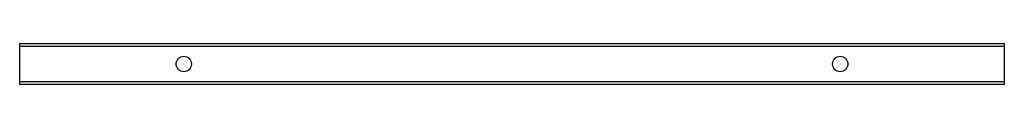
# Model space of a CAD drawing. Header units: inches. Extents: x 23.8 to 59.8, y 20.9 to 22.4.
import ezdxf

# ---------------------------------------------------------------- set-up
doc = ezdxf.new("R2010")
doc.units = ezdxf.units.IN
doc.header["$MEASUREMENT"] = 0
doc.layers.add('Visible Edges(ANSI)', color=7, linetype='Continuous', lineweight=25)
doc.layers.add('Visible Tangent Edges(ANSI)', color=7, linetype='Continuous', lineweight=25)

msp = doc.modelspace()

# ---------------------------------------------------------------- linework, layer by layer
at = {"layer": 'Visible Edges(ANSI)'}
for p, q in [((23.755, 22.27), (23.755, 22.363)), ((23.755, 22.363), (59.755, 22.363)), ((59.755, 22.363), (59.755, 22.27)), ((23.755, 20.957), (23.755, 22.27)), ((59.755, 22.27), (59.755, 20.957)), ((23.755, 20.863), (23.755, 20.957)), ((59.755, 20.957), (59.755, 20.863)), ((59.755, 20.863), (23.755, 20.863))]:
    msp.add_line(p, q, dxfattribs=at)
for centre in [(29.755, 21.613), (53.755, 21.613)]:
    msp.add_circle(centre, 0.281, dxfattribs=at)
at = {"layer": 'Visible Tangent Edges(ANSI)'}
for p, q in [((23.755, 22.27), (59.755, 22.27)), ((59.755, 20.957), (23.755, 20.957))]:
    msp.add_line(p, q, dxfattribs=at)

doc.saveas('drawing.dxf')
